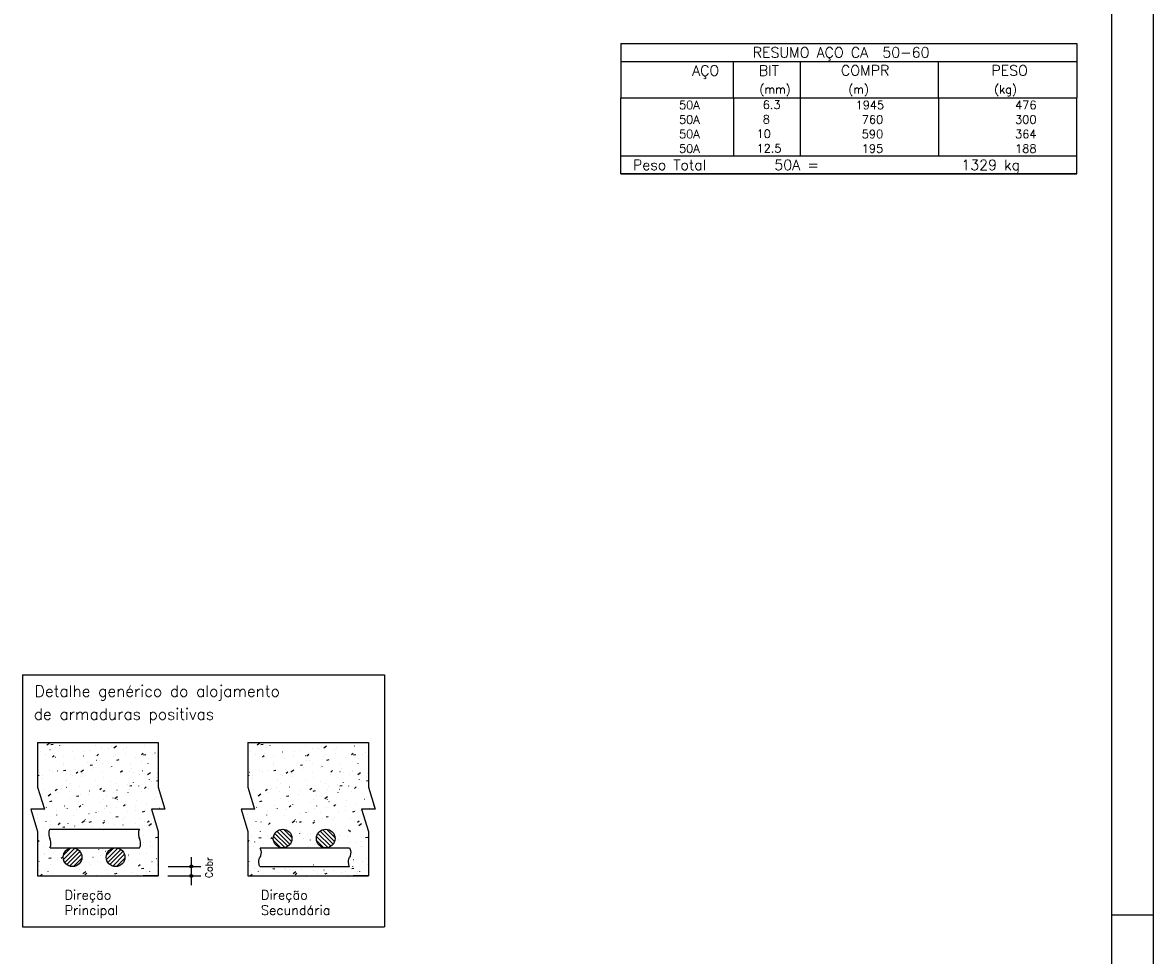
# Model space of a CAD drawing. Extents: x 0 to 119, y 0 to 84.
# Tile 12 of 14: x 92 to 119, y 29 to 51. Entities that reach past the tile are written whole.
import ezdxf

# ---------------------------------------------------------------- set-up
doc = ezdxf.new("R2010")
doc.units = 0
doc.header["$MEASUREMENT"] = 0
for name, color, linetype in [('1', 1, 'CONTINUOUS'), ('2', 2, 'CONTINUOUS'), ('8', 8, 'CONTINUOUS')]:
    doc.layers.add(name, color=color, linetype=linetype)
doc.styles.get("Standard").update_dxf_attribs({"font": 'ROMANS.SHX'})

msp = doc.modelspace()

# ---------------------------------------------------------------- linework, layer by layer
at = {"layer": '1', "linetype": 'Continuous'}
for p, q in [((118.900002, 0), (118.900002, 84.099998)), ((117.900002, 29.700001), (118.900002, 29.700001))]:
    msp.add_line(p, q, dxfattribs=at)
at = {"layer": '2', "linetype": 'Continuous'}
for p, q in [((106.054202, 50.715014), (106.054202, 49.402514)), ((106.054202, 50.715014), (117.054202, 50.715014)), ((117.054202, 50.715014), (117.054202, 49.402514)), ((106.054202, 50.277514), (117.054202, 50.277514)), ((108.774202, 49.402514), (108.774202, 50.277514)), ((110.384202, 49.402514), (110.384202, 50.277514)), ((113.719202, 49.402514), (113.719202, 50.277514)), ((106.054202, 49.402514), (117.054202, 49.402514)), ((106.054202, 49.052514), (106.054202, 49.402514)), ((108.774202, 49.402514), (108.774202, 49.052514)), ((110.384202, 49.052514), (110.384202, 49.402514)), ((113.719202, 49.402514), (113.719202, 49.052514)), ((117.054202, 49.052514), (117.054202, 49.402514)), ((106.054202, 48.702513), (106.054202, 49.052514)), ((108.774202, 49.052514), (108.774202, 48.702514)), ((110.384202, 48.702513), (110.384202, 49.052514)), ((113.719202, 49.052514), (113.719202, 48.702513)), ((117.054202, 48.702513), (117.054202, 49.052514)), ((106.054202, 48.352513), (106.054202, 48.702513)), ((108.774202, 48.702513), (108.774202, 48.352513)), ((110.384202, 48.352513), (110.384202, 48.702513)), ((113.719202, 48.702513), (113.719202, 48.352513)), ((117.054202, 48.352513), (117.054202, 48.702513)), ((106.054202, 48.002513), (106.054202, 48.352513)), ((108.774202, 48.352513), (108.774202, 48.002513)), ((110.384202, 48.002513), (110.384202, 48.352513)), ((113.719202, 48.352513), (113.719202, 48.002513)), ((117.054202, 48.002513), (117.054202, 48.352513)), ((106.054202, 48.002513), (117.054202, 48.002513)), ((106.054202, 47.565013), (106.054202, 48.002513)), ((106.054202, 48.002513), (117.054202, 48.002513)), ((117.054202, 47.565013), (117.054202, 48.002513)), ((117.054202, 47.565013), (106.054202, 47.565013)), ((106.054202, 47.565013), (117.054202, 47.565013)), ((91.624485, 35.483856), (100.356303, 35.483856)), ((91.624485, 35.483856), (91.624485, 29.40754)), ((100.356303, 35.483856), (100.356303, 29.40754)), ((91.987113, 33.850794), (94.896204, 33.850794)), ((91.987113, 33.850794), (91.987113, 32.779942)), ((92.212278, 33.796786), (92.278315, 33.84509)), ((92.977081, 33.835047), (92.977969, 33.835244)), ((93.397784, 33.849253), (93.398338, 33.849974)), ((94.325864, 33.835732), (94.325983, 33.836634)), ((94.896204, 33.850794), (94.896204, 32.779942)), ((97.054837, 33.850794), (99.963928, 33.850794)), ((97.054837, 33.850794), (97.054837, 32.779942)), ((97.280002, 33.796786), (97.346039, 33.84509)), ((98.044805, 33.835047), (98.045693, 33.835244)), ((98.465509, 33.849253), (98.466062, 33.849974)), ((99.393588, 33.835732), (99.393707, 33.836634)), ((99.963928, 33.850794), (99.963928, 32.779942)), ((91.987113, 33.741538), (91.987113, 33.741538)), ((91.987113, 33.632085), (91.987113, 33.632085)), ((91.987113, 33.615576), (91.987113, 33.615576)), ((91.987113, 33.615576), (91.987113, 33.615576)), ((91.987113, 33.615576), (91.987113, 33.615576)), ((91.987113, 33.608859), (91.987113, 33.608859)), ((91.987113, 33.608859), (91.987113, 33.608859)), ((92.062913, 33.632381), (92.063801, 33.632577)), ((92.172814, 33.57251), (92.172933, 33.573411)), ((92.284798, 33.681571), (92.285686, 33.681768)), ((92.304012, 33.803137), (92.357555, 33.813545)), ((92.385513, 33.595388), (92.386067, 33.596109)), ((92.429373, 33.733399), (92.429492, 33.7343)), ((92.525252, 33.777498), (92.525805, 33.77822)), ((92.821088, 33.630363), (92.821641, 33.631085)), ((93.121683, 33.628408), (93.121801, 33.62931)), ((93.258046, 33.667142), (93.258599, 33.667863)), ((93.378241, 33.789297), (93.37836, 33.790199)), ((93.416201, 33.53568), (93.457986, 33.570741)), ((93.538034, 33.710042), (93.538922, 33.710238)), ((93.69362, 33.702118), (93.694174, 33.702839)), ((93.759919, 33.759232), (93.760807, 33.759429)), ((93.822538, 33.729073), (93.888575, 33.777377)), ((93.854671, 33.563124), (93.855579, 33.563164)), ((94.069305, 33.674843), (94.069424, 33.675745)), ((94.094549, 33.584053), (94.095437, 33.584249)), ((94.130579, 33.738897), (94.131132, 33.739618)), ((94.490332, 33.562079), (94.532117, 33.59714)), ((94.522217, 33.59227), (94.523125, 33.592309)), ((94.541306, 33.555264), (94.594849, 33.565672)), ((94.566153, 33.773872), (94.566707, 33.774594)), ((94.759479, 33.55363), (94.759598, 33.554531)), ((94.81739, 33.605157), (94.818298, 33.605197)), ((97.054837, 33.741538), (97.054837, 33.741538)), ((97.054837, 33.632085), (97.054837, 33.632085)), ((97.054837, 33.615576), (97.054837, 33.615576)), ((97.054837, 33.615576), (97.054837, 33.615576)), ((97.054837, 33.615576), (97.054837, 33.615576)), ((97.054837, 33.608859), (97.054837, 33.608859)), ((97.054837, 33.608859), (97.054837, 33.608859)), ((97.130637, 33.632381), (97.131525, 33.632577)), ((97.240538, 33.57251), (97.240657, 33.573411)), ((97.352523, 33.681571), (97.35341, 33.681768)), ((97.371737, 33.803137), (97.42528, 33.813545)), ((97.453237, 33.595388), (97.453791, 33.596109)), ((97.497097, 33.733399), (97.497216, 33.7343)), ((97.592976, 33.777498), (97.593529, 33.77822)), ((97.888812, 33.630363), (97.889365, 33.631085)), ((98.189407, 33.628408), (98.189526, 33.62931)), ((98.32577, 33.667142), (98.326324, 33.667863)), ((98.445966, 33.789297), (98.446084, 33.790199)), ((98.483926, 33.53568), (98.52571, 33.570741)), ((98.605758, 33.710042), (98.606646, 33.710238)), ((98.761345, 33.702118), (98.761898, 33.702839)), ((98.827644, 33.759232), (98.828531, 33.759429)), ((98.890262, 33.729073), (98.956299, 33.777377)), ((98.922395, 33.563124), (98.923303, 33.563164)), ((99.13703, 33.674843), (99.137148, 33.675745)), ((99.162273, 33.584053), (99.163161, 33.584249)), ((99.198303, 33.738897), (99.198856, 33.739618)), ((99.558057, 33.562079), (99.599841, 33.59714)), ((99.589941, 33.59227), (99.590849, 33.592309)), ((99.60903, 33.555264), (99.662574, 33.565672)), ((99.633878, 33.773872), (99.634431, 33.774594)), ((99.827203, 33.55363), (99.827322, 33.554531)), ((99.885114, 33.605157), (99.886023, 33.605197)), ((91.987113, 33.481585), (91.987113, 33.481585)), ((91.987113, 33.481585), (91.987113, 33.481585)), ((91.987113, 33.366211), (91.987113, 33.366211)), ((91.987113, 33.366211), (91.987113, 33.366211)), ((92.34207, 33.509281), (92.383855, 33.544342)), ((92.421491, 33.50055), (92.422399, 33.50059)), ((92.608565, 33.306631), (92.608684, 33.307532)), ((92.609681, 33.354853), (92.610235, 33.355575)), ((92.619428, 33.506392), (92.620316, 33.506588)), ((92.865124, 33.46752), (92.865243, 33.468421)), ((93.089037, 33.529696), (93.089945, 33.529735)), ((93.180381, 33.381386), (93.181269, 33.381583)), ((93.256267, 33.305478), (93.30981, 33.315885)), ((93.38421, 33.542583), (93.385118, 33.542623)), ((93.402267, 33.430577), (93.403154, 33.430774)), ((93.482214, 33.426608), (93.482768, 33.427329)), ((93.556188, 33.353066), (93.556306, 33.353967)), ((93.77805, 33.279473), (93.778604, 33.280194)), ((93.812746, 33.513955), (93.812865, 33.514856)), ((93.898786, 33.430371), (93.95233, 33.440778)), ((94.215009, 33.316252), (94.215562, 33.316973)), ((94.354747, 33.498362), (94.3553, 33.499084)), ((94.50292, 33.392741), (94.503039, 33.393642)), ((94.650583, 33.351227), (94.651137, 33.351949)), ((94.655502, 33.459047), (94.65639, 33.459244)), ((94.877388, 33.508238), (94.878275, 33.508435)), ((97.054837, 33.481585), (97.054837, 33.481585)), ((97.054837, 33.481585), (97.054837, 33.481585)), ((97.054837, 33.366211), (97.054837, 33.366211)), ((97.054837, 33.366211), (97.054837, 33.366211)), ((97.409795, 33.509281), (97.451579, 33.544342)), ((97.489215, 33.50055), (97.490123, 33.50059)), ((97.676289, 33.306631), (97.676408, 33.307532)), ((97.677406, 33.354853), (97.677959, 33.355575)), ((97.687153, 33.506392), (97.68804, 33.506588)), ((97.932848, 33.46752), (97.932967, 33.468421)), ((98.156761, 33.529696), (98.157669, 33.529735)), ((98.248105, 33.381386), (98.248993, 33.381583)), ((98.323991, 33.305478), (98.377535, 33.315885)), ((98.451934, 33.542583), (98.452842, 33.542623)), ((98.469991, 33.430577), (98.470878, 33.430774)), ((98.549939, 33.426608), (98.550492, 33.427329)), ((98.623912, 33.353066), (98.624031, 33.353967)), ((98.845775, 33.279473), (98.846328, 33.280194)), ((98.880471, 33.513955), (98.880589, 33.514856)), ((98.966511, 33.430371), (99.020054, 33.440778)), ((99.282733, 33.316252), (99.283286, 33.316973)), ((99.422471, 33.498362), (99.423025, 33.499084)), ((99.570645, 33.392741), (99.570763, 33.393642)), ((99.718308, 33.351227), (99.718861, 33.351949)), ((99.723226, 33.459047), (99.724114, 33.459244)), ((99.945112, 33.508238), (99.945999, 33.508435)), ((91.987113, 33.211436), (91.987113, 33.211436)), ((91.987113, 33.116845), (91.987113, 33.116845)), ((91.987113, 33.116845), (91.987113, 33.116845)), ((91.987113, 33.076182), (91.987113, 33.076182)), ((91.987113, 33.058779), (92.024771, 33.066099)), ((91.987113, 33.055907), (91.987113, 33.055907)), ((91.987113, 33.055907), (91.987113, 33.055907)), ((92.032985, 33.135964), (92.033538, 33.136685)), ((92.110954, 33.061314), (92.111863, 33.061353)), ((92.261775, 33.177736), (92.262663, 33.177933)), ((92.352006, 33.145742), (92.352125, 33.146643)), ((92.469943, 33.172743), (92.470496, 33.173464)), ((92.613747, 33.180584), (92.667291, 33.190992)), ((92.7785, 33.090459), (92.779408, 33.090499)), ((92.822728, 33.052731), (92.823616, 33.052928)), ((92.905518, 33.207718), (92.906071, 33.20844)), ((92.91479, 33.114946), (92.956575, 33.150007)), ((93.03009, 33.149424), (93.096127, 33.197728)), ((93.04307, 33.031288), (93.043189, 33.03219)), ((93.044614, 33.101922), (93.045501, 33.102119)), ((93.073674, 33.103347), (93.074582, 33.103387)), ((93.299629, 33.192177), (93.299748, 33.193078)), ((93.342476, 33.244497), (93.343029, 33.245218)), ((93.544134, 33.123888), (93.545043, 33.123927)), ((93.566644, 33.003963), (93.567198, 33.004684)), ((93.736896, 33.255397), (93.737784, 33.255594)), ((93.988922, 33.141345), (94.030706, 33.176406)), ((93.989803, 33.070963), (93.989922, 33.071865)), ((94.21168, 33.153033), (94.212589, 33.153073)), ((94.246362, 33.231852), (94.24648, 33.232754)), ((94.297849, 33.130392), (94.298737, 33.130589)), ((94.439177, 33.075717), (94.43973, 33.076439)), ((94.506854, 33.165921), (94.507762, 33.165961)), ((94.519735, 33.179583), (94.520622, 33.17978)), ((94.64035, 33.081711), (94.706387, 33.130015)), ((94.854364, 33.004403), (94.855252, 33.0046)), ((94.869273, 33.103553), (94.869826, 33.104274)), ((97.054837, 33.211436), (97.054837, 33.211436)), ((97.054837, 33.116845), (97.054837, 33.116845)), ((97.054837, 33.116845), (97.054837, 33.116845)), ((97.054837, 33.076182), (97.054837, 33.076182)), ((97.054837, 33.058779), (97.092495, 33.066099)), ((97.054837, 33.055907), (97.054837, 33.055907)), ((97.054837, 33.055907), (97.054837, 33.055907)), ((97.100709, 33.135964), (97.101263, 33.136685)), ((97.178679, 33.061314), (97.179587, 33.061353)), ((97.3295, 33.177736), (97.330387, 33.177933)), ((97.419731, 33.145742), (97.419849, 33.146643)), ((97.537667, 33.172743), (97.538221, 33.173464)), ((97.681472, 33.180584), (97.735015, 33.190992)), ((97.846225, 33.090459), (97.847133, 33.090499)), ((97.890453, 33.052731), (97.89134, 33.052928)), ((97.973242, 33.207718), (97.973795, 33.20844)), ((97.982515, 33.114946), (98.024299, 33.150007)), ((98.097814, 33.149424), (98.163851, 33.197728)), ((98.110795, 33.031288), (98.110913, 33.03219)), ((98.112338, 33.101922), (98.113226, 33.102119)), ((98.141398, 33.103347), (98.142306, 33.103387)), ((98.367353, 33.192177), (98.367472, 33.193078)), ((98.4102, 33.244497), (98.410754, 33.245218)), ((98.611859, 33.123888), (98.612767, 33.123927)), ((98.634369, 33.003963), (98.634922, 33.004684)), ((98.804621, 33.255397), (98.805508, 33.255594)), ((99.056646, 33.141345), (99.09843, 33.176406)), ((99.057527, 33.070963), (99.057646, 33.071865)), ((99.279405, 33.153033), (99.280313, 33.153073)), ((99.314086, 33.231852), (99.314205, 33.232754)), ((99.365574, 33.130392), (99.366461, 33.130589)), ((99.506901, 33.075717), (99.507455, 33.076439)), ((99.574578, 33.165921), (99.575486, 33.165961)), ((99.587459, 33.179583), (99.588347, 33.17978)), ((99.708074, 33.081711), (99.774111, 33.130015)), ((99.922089, 33.004403), (99.922976, 33.0046)), ((99.936997, 33.103553), (99.93755, 33.104274)), ((91.987113, 32.86748), (91.987113, 32.86748)), ((91.987113, 32.86748), (91.987113, 32.86748)), ((91.987113, 32.86748), (91.987113, 32.86748)), ((91.987113, 32.779945), (92.149689, 32.244518)), ((92.095448, 32.984853), (92.095566, 32.985755)), ((92.554373, 32.750098), (92.554926, 32.750819)), ((92.686961, 32.773267), (92.687848, 32.773463)), ((92.694111, 32.932208), (92.694665, 32.93293)), ((92.786512, 32.870399), (92.78663, 32.871301)), ((92.989948, 32.785074), (92.990501, 32.785795)), ((93.379243, 32.926742), (93.380131, 32.926939)), ((93.426906, 32.821852), (93.427459, 32.822574)), ((93.476685, 32.749186), (93.476804, 32.750087)), ((93.487511, 32.720612), (93.529295, 32.755673)), ((93.733244, 32.910075), (93.733363, 32.910976)), ((93.86248, 32.856828), (93.863034, 32.857549)), ((93.940196, 32.801737), (93.941084, 32.801934)), ((94.162082, 32.850928), (94.162969, 32.851124)), ((94.208522, 32.807818), (94.262065, 32.818225)), ((94.299439, 32.893607), (94.299992, 32.894328)), ((94.425554, 32.805085), (94.425673, 32.805986)), ((94.561642, 32.747011), (94.603426, 32.782072)), ((94.666778, 32.747226), (94.667686, 32.747265)), ((94.682113, 32.965973), (94.682231, 32.966875)), ((94.729534, 32.921442), (94.730088, 32.922163)), ((94.851041, 32.932711), (94.896204, 32.941489)), ((94.896204, 32.779945), (95.05878, 32.244518)), ((97.054837, 32.86748), (97.054837, 32.86748)), ((97.054837, 32.86748), (97.054837, 32.86748)), ((97.054837, 32.86748), (97.054837, 32.86748)), ((97.054837, 32.779945), (97.217413, 32.244518)), ((97.163172, 32.984853), (97.163291, 32.985755)), ((97.622097, 32.750098), (97.622651, 32.750819)), ((97.754685, 32.773267), (97.755573, 32.773463)), ((97.761836, 32.932208), (97.762389, 32.93293)), ((97.854236, 32.870399), (97.854355, 32.871301)), ((98.057672, 32.785074), (98.058225, 32.785795)), ((98.446968, 32.926742), (98.447855, 32.926939)), ((98.49463, 32.821852), (98.495184, 32.822574)), ((98.54441, 32.749186), (98.544528, 32.750087)), ((98.555235, 32.720612), (98.597019, 32.755673)), ((98.800968, 32.910075), (98.801087, 32.910976)), ((98.930205, 32.856828), (98.930758, 32.857549)), ((99.007921, 32.801737), (99.008808, 32.801934)), ((99.229806, 32.850928), (99.230694, 32.851124)), ((99.276246, 32.807818), (99.329789, 32.818225)), ((99.367163, 32.893607), (99.367716, 32.894328)), ((99.493278, 32.805085), (99.493397, 32.805986)), ((99.629366, 32.747011), (99.67115, 32.782072)), ((99.734503, 32.747226), (99.735411, 32.747265)), ((99.749837, 32.965973), (99.749956, 32.966875)), ((99.797259, 32.921442), (99.797812, 32.922163)), ((99.918766, 32.932711), (99.963928, 32.941489)), ((99.963928, 32.779945), (100.126504, 32.244518)), ((92.031977, 32.632188), (92.031977, 32.632188)), ((92.031977, 32.632188), (92.031977, 32.632188)), ((92.031977, 32.632188), (92.031977, 32.632188)), ((92.033152, 32.628321), (92.033152, 32.628321)), ((92.033152, 32.628321), (92.033152, 32.628321)), ((92.033152, 32.628321), (92.033152, 32.628321)), ((92.03855, 32.610541), (92.03855, 32.610541)), ((92.043864, 32.593039), (92.043864, 32.593039)), ((92.043864, 32.593039), (92.043864, 32.593039)), ((92.043864, 32.593039), (92.043864, 32.593039)), ((92.084861, 32.458021), (92.084861, 32.458021)), ((92.117415, 32.713319), (92.117968, 32.71404)), ((92.237641, 32.569775), (92.303679, 32.618079)), ((92.273394, 32.548622), (92.273513, 32.549523)), ((92.41338, 32.694213), (92.455164, 32.729274)), ((92.465075, 32.724076), (92.465963, 32.724273)), ((92.467964, 32.651223), (92.468872, 32.651263)), ((92.529953, 32.709511), (92.530071, 32.710412)), ((92.763137, 32.664111), (92.764045, 32.66415)), ((92.778541, 32.509564), (92.779095, 32.510285)), ((92.923482, 32.558031), (92.977026, 32.568439)), ((93.021591, 32.598087), (93.022478, 32.598284)), ((93.220127, 32.588297), (93.220245, 32.589198)), ((93.233598, 32.684652), (93.234506, 32.684691)), ((93.566002, 32.682924), (93.619545, 32.693332)), ((93.582543, 32.473082), (93.583431, 32.473278)), ((93.651074, 32.581318), (93.651628, 32.582039)), ((93.804429, 32.522272), (93.805316, 32.522469)), ((93.847901, 32.502062), (93.913939, 32.550366)), ((93.901144, 32.713797), (93.902052, 32.713837)), ((93.912436, 32.483307), (93.912555, 32.484208)), ((94.168995, 32.644196), (94.169114, 32.645097)), ((94.196317, 32.726685), (94.197226, 32.726724)), ((94.377006, 32.462018), (94.377559, 32.46274)), ((94.496712, 32.675748), (94.497599, 32.675945)), ((94.807102, 32.489854), (94.807655, 32.490575)), ((94.860059, 32.529742), (94.860178, 32.530643)), ((97.099702, 32.632188), (97.099702, 32.632188)), ((97.099702, 32.632188), (97.099702, 32.632188)), ((97.099702, 32.632188), (97.099702, 32.632188)), ((97.100876, 32.628321), (97.100876, 32.628321)), ((97.100876, 32.628321), (97.100876, 32.628321)), ((97.100876, 32.628321), (97.100876, 32.628321)), ((97.106275, 32.610541), (97.106275, 32.610541)), ((97.111589, 32.593039), (97.111589, 32.593039)), ((97.111589, 32.593039), (97.111589, 32.593039)), ((97.111589, 32.593039), (97.111589, 32.593039)), ((97.152585, 32.458021), (97.152585, 32.458021)), ((97.185139, 32.713319), (97.185693, 32.71404)), ((97.305366, 32.569775), (97.371403, 32.618079)), ((97.341118, 32.548622), (97.341237, 32.549523)), ((97.481104, 32.694213), (97.522888, 32.729274)), ((97.5328, 32.724076), (97.533687, 32.724273)), ((97.535688, 32.651223), (97.536596, 32.651263)), ((97.597677, 32.709511), (97.597796, 32.710412)), ((97.830862, 32.664111), (97.83177, 32.66415)), ((97.846266, 32.509564), (97.846819, 32.510285)), ((97.991207, 32.558031), (98.04475, 32.568439)), ((98.089315, 32.598087), (98.090202, 32.598284)), ((98.287851, 32.588297), (98.28797, 32.589198)), ((98.301322, 32.684652), (98.302231, 32.684691)), ((98.633726, 32.682924), (98.68727, 32.693332)), ((98.650268, 32.473082), (98.651155, 32.473278)), ((98.718798, 32.581318), (98.719352, 32.582039)), ((98.872153, 32.522272), (98.873041, 32.522469)), ((98.915626, 32.502062), (98.981663, 32.550366)), ((98.968868, 32.713797), (98.969777, 32.713837)), ((98.980161, 32.483307), (98.980279, 32.484208)), ((99.23672, 32.644196), (99.236838, 32.645097)), ((99.264042, 32.726685), (99.26495, 32.726724)), ((99.44473, 32.462018), (99.445284, 32.46274)), ((99.564436, 32.675748), (99.565323, 32.675945)), ((99.874826, 32.489854), (99.87538, 32.490575)), ((99.927783, 32.529742), (99.927902, 32.530643)), ((92.149689, 32.244518), (91.824537, 32.244518)), ((91.824537, 32.244518), (91.987113, 31.709092)), ((91.835282, 32.209131), (91.835282, 32.209131)), ((91.838641, 32.198069), (91.838641, 32.198069)), ((91.838641, 32.198069), (91.838641, 32.198069)), ((91.838641, 32.198069), (91.838641, 32.198069)), ((92.094412, 32.426567), (92.094412, 32.426567)), ((92.102925, 32.398531), (92.102925, 32.398531)), ((92.104093, 32.394683), (92.104093, 32.394683)), ((92.104093, 32.394683), (92.104093, 32.394683)), ((92.104093, 32.394683), (92.104093, 32.394683)), ((92.107422, 32.395421), (92.10831, 32.395617)), ((92.157428, 32.211987), (92.158336, 32.212027)), ((92.201845, 32.290674), (92.202398, 32.291395)), ((92.280963, 32.433138), (92.334506, 32.443546)), ((92.329308, 32.444611), (92.330195, 32.444808)), ((92.452601, 32.224875), (92.453509, 32.224914)), ((92.638803, 32.327453), (92.639356, 32.328174)), ((92.663938, 32.269432), (92.664825, 32.269628)), ((92.707009, 32.266519), (92.707128, 32.267421)), ((92.923062, 32.245415), (92.92397, 32.245455)), ((92.963568, 32.427408), (92.963687, 32.42831)), ((92.9861, 32.299878), (93.027884, 32.334939)), ((93.074378, 32.362429), (93.074931, 32.36315)), ((93.446776, 32.193617), (93.447664, 32.193814)), ((93.511336, 32.399207), (93.511889, 32.399929)), ((93.590608, 32.274561), (93.591516, 32.274601)), ((93.655878, 32.322418), (93.655996, 32.32332)), ((93.885781, 32.287449), (93.886689, 32.287488)), ((93.94691, 32.434183), (93.947464, 32.434904)), ((94.060231, 32.326277), (94.102015, 32.361338)), ((94.139059, 32.347093), (94.139946, 32.347289)), ((94.1656, 32.186509), (94.166153, 32.18723)), ((94.346942, 32.207964), (94.34706, 32.208866)), ((94.356242, 32.307989), (94.35715, 32.308029)), ((94.518257, 32.185264), (94.5718, 32.195672)), ((94.595696, 32.214344), (94.596249, 32.215065)), ((94.6035, 32.368853), (94.603619, 32.369754)), ((94.700012, 32.222087), (94.700899, 32.222284)), ((95.05878, 32.244518), (94.733628, 32.244518)), ((94.733628, 32.244518), (94.896204, 31.709092)), ((94.801192, 32.244518), (94.801192, 32.244518)), ((94.822509, 32.244518), (94.822509, 32.244518)), ((94.822509, 32.244518), (94.822509, 32.244518)), ((94.823092, 32.244518), (94.823092, 32.244518)), ((94.921897, 32.271278), (94.922785, 32.271475)), ((95.005465, 32.244518), (95.005465, 32.244518)), ((95.023788, 32.337135), (95.024696, 32.337175)), ((95.027586, 32.244518), (95.027586, 32.244518)), ((97.217413, 32.244518), (96.892261, 32.244518)), ((96.892261, 32.244518), (97.054837, 31.709092)), ((96.903006, 32.209131), (96.903006, 32.209131)), ((96.906365, 32.198069), (96.906365, 32.198069)), ((96.906365, 32.198069), (96.906365, 32.198069)), ((96.906365, 32.198069), (96.906365, 32.198069)), ((97.162136, 32.426567), (97.162136, 32.426567)), ((97.170649, 32.398531), (97.170649, 32.398531)), ((97.171817, 32.394683), (97.171817, 32.394683)), ((97.171817, 32.394683), (97.171817, 32.394683)), ((97.171817, 32.394683), (97.171817, 32.394683)), ((97.175147, 32.395421), (97.176034, 32.395617)), ((97.225152, 32.211987), (97.22606, 32.212027)), ((97.269569, 32.290674), (97.270123, 32.291395)), ((97.348687, 32.433138), (97.40223, 32.443546)), ((97.397032, 32.444611), (97.39792, 32.444808)), ((97.520325, 32.224875), (97.521233, 32.224914)), ((97.706527, 32.327453), (97.707081, 32.328174)), ((97.731662, 32.269432), (97.73255, 32.269628)), ((97.774734, 32.266519), (97.774852, 32.267421)), ((97.990786, 32.245415), (97.991694, 32.245455)), ((98.031292, 32.427408), (98.031411, 32.42831)), ((98.053824, 32.299878), (98.095608, 32.334939)), ((98.142102, 32.362429), (98.142655, 32.36315)), ((98.5145, 32.193617), (98.515388, 32.193814)), ((98.57906, 32.399207), (98.579613, 32.399929)), ((98.658332, 32.274561), (98.65924, 32.274601)), ((98.723602, 32.322418), (98.723721, 32.32332)), ((98.953505, 32.287449), (98.954414, 32.287488)), ((99.014635, 32.434183), (99.015188, 32.434904)), ((99.127955, 32.326277), (99.169739, 32.361338)), ((99.206783, 32.347093), (99.207671, 32.347289)), ((99.233324, 32.186509), (99.233878, 32.18723)), ((99.414666, 32.207964), (99.414785, 32.208866)), ((99.423966, 32.307989), (99.424874, 32.308029)), ((99.585981, 32.185264), (99.639524, 32.195672)), ((99.66342, 32.214344), (99.663973, 32.215065)), ((99.671225, 32.368853), (99.671343, 32.369754)), ((99.767736, 32.222087), (99.768623, 32.222284)), ((100.126504, 32.244518), (99.801352, 32.244518)), ((99.801352, 32.244518), (99.963928, 31.709092)), ((99.868916, 32.244518), (99.868916, 32.244518)), ((99.890233, 32.244518), (99.890233, 32.244518)), ((99.890233, 32.244518), (99.890233, 32.244518)), ((99.890816, 32.244518), (99.890816, 32.244518)), ((99.989621, 32.271278), (99.990509, 32.271475)), ((100.073189, 32.244518), (100.073189, 32.244518)), ((100.091512, 32.337135), (100.09242, 32.337175)), ((100.09531, 32.244518), (100.09531, 32.244518)), ((91.87039, 32.093506), (91.87039, 32.093506)), ((91.921469, 31.925282), (91.921469, 31.925282)), ((91.921469, 31.925282), (91.921469, 31.925282)), ((91.921469, 31.925282), (91.921469, 31.925282)), ((91.971655, 32.115956), (91.972543, 32.116153)), ((91.990439, 32.015164), (91.990992, 32.015885)), ((92.193892, 31.944742), (92.19401, 31.945643)), ((92.306285, 31.940776), (92.307172, 31.940973)), ((92.45045, 32.105631), (92.450569, 32.106532)), ((92.484689, 31.879144), (92.526473, 31.914205)), ((92.862971, 32.086919), (92.863525, 32.08764)), ((93.055453, 31.922413), (93.121491, 31.970717)), ((93.14276, 32.000641), (93.142879, 32.001542)), ((93.158807, 31.939784), (93.159361, 31.940505)), ((93.224891, 32.144426), (93.225778, 32.144623)), ((93.233217, 31.935478), (93.286761, 31.945886)), ((93.399319, 32.161529), (93.399438, 32.162431)), ((93.55882, 31.905543), (93.600604, 31.940604)), ((93.595766, 31.976562), (93.596319, 31.977284)), ((93.735504, 32.158673), (93.736057, 32.159394)), ((93.781406, 32.018437), (93.782293, 32.018634)), ((93.875737, 32.060371), (93.92928, 32.070779)), ((94.025861, 32.004398), (94.026415, 32.005119)), ((94.090383, 32.047076), (94.090501, 32.047977)), ((94.455957, 32.032233), (94.456511, 32.032955)), ((94.564244, 31.942623), (94.565132, 31.94282)), ((94.632951, 31.931942), (94.674735, 31.967003)), ((94.780557, 31.925862), (94.780675, 31.926763)), ((96.938114, 32.093506), (96.938114, 32.093506)), ((96.989194, 31.925282), (96.989194, 31.925282)), ((96.989194, 31.925282), (96.989194, 31.925282)), ((96.989194, 31.925282), (96.989194, 31.925282)), ((97.039379, 32.115956), (97.040267, 32.116153)), ((97.058163, 32.015164), (97.058716, 32.015885)), ((97.261616, 31.944742), (97.261735, 31.945643)), ((97.374009, 31.940776), (97.374897, 31.940973)), ((97.518175, 32.105631), (97.518293, 32.106532)), ((97.552413, 31.879144), (97.594197, 31.914205)), ((97.930696, 32.086919), (97.931249, 32.08764)), ((98.123178, 31.922413), (98.189215, 31.970717)), ((98.210485, 32.000641), (98.210603, 32.001542)), ((98.226532, 31.939784), (98.227085, 31.940505)), ((98.292615, 32.144426), (98.293502, 32.144623)), ((98.300942, 31.935478), (98.354485, 31.945886)), ((98.467043, 32.161529), (98.467162, 32.162431)), ((98.626544, 31.905543), (98.668328, 31.940604)), ((98.66349, 31.976562), (98.664043, 31.977284)), ((98.803228, 32.158673), (98.803782, 32.159394)), ((98.84913, 32.018437), (98.850018, 32.018634)), ((98.943461, 32.060371), (98.997005, 32.070779)), ((99.093586, 32.004398), (99.094139, 32.005119)), ((99.158107, 32.047076), (99.158226, 32.047977)), ((99.523681, 32.032233), (99.524235, 32.032955)), ((99.631968, 31.942623), (99.632856, 31.94282)), ((99.700675, 31.931942), (99.742459, 31.967003)), ((99.848281, 31.925862), (99.8484, 31.926763)), ((91.941331, 31.859868), (91.941331, 31.859868)), ((91.941331, 31.859868), (91.941331, 31.859868)), ((91.945523, 31.846063), (91.945523, 31.846063)), ((91.945523, 31.846063), (91.945523, 31.846063)), ((91.966202, 31.77796), (91.966202, 31.77796)), ((91.987113, 31.709092), (91.987113, 30.638242)), ((91.987113, 31.69326), (92.001722, 31.6961)), ((92.142065, 31.785638), (92.142973, 31.785678)), ((92.280798, 31.763452), (94.238442, 31.763452)), ((92.286275, 31.868029), (92.286828, 31.86875)), ((92.590698, 31.810585), (92.644241, 31.820993)), ((92.612525, 31.806179), (92.613434, 31.806219)), ((92.723233, 31.904808), (92.723786, 31.905529)), ((92.867238, 31.815771), (92.868125, 31.815968)), ((92.886202, 31.839752), (92.88632, 31.840653)), ((93.089123, 31.864962), (93.090011, 31.865159)), ((93.280071, 31.835325), (93.28098, 31.835365)), ((93.575245, 31.848212), (93.576153, 31.848252)), ((93.577265, 31.725298), (93.577384, 31.726199)), ((93.833824, 31.886187), (93.833943, 31.887088)), ((94.045706, 31.868753), (94.046614, 31.868793)), ((94.238442, 31.763452), (94.443075, 31.763452)), ((94.342359, 31.893432), (94.343246, 31.893629)), ((94.523998, 31.764973), (94.524117, 31.765874)), ((94.665713, 31.8547), (94.731751, 31.903004)), ((94.713251, 31.897899), (94.71416, 31.897939)), ((94.896204, 31.709092), (94.896204, 30.638242)), ((97.009056, 31.859868), (97.009056, 31.859868)), ((97.009056, 31.859868), (97.009056, 31.859868)), ((97.013247, 31.846063), (97.013247, 31.846063)), ((97.013247, 31.846063), (97.013247, 31.846063)), ((97.033926, 31.77796), (97.033926, 31.77796)), ((97.054837, 31.709092), (97.054837, 30.638242)), ((97.054837, 31.69326), (97.069446, 31.6961)), ((97.362315, 31.703331), (97.362196, 31.704233)), ((97.709703, 31.661574), (98.020204, 31.351072)), ((97.759559, 31.71457), (98.073199, 31.400929)), ((97.826208, 31.750772), (98.109402, 31.467578)), ((97.919374, 31.760458), (98.119088, 31.560743)), ((98.022804, 31.655307), (98.021896, 31.655347)), ((98.309047, 31.663656), (98.308929, 31.664558)), ((98.338012, 31.717424), (98.337124, 31.71762)), ((98.559897, 31.668233), (98.55901, 31.66843)), ((98.748332, 31.661574), (99.058833, 31.351072)), ((98.798188, 31.71457), (99.111828, 31.400929)), ((98.864837, 31.750772), (99.148031, 31.467578)), ((98.958003, 31.760458), (99.157717, 31.560744)), ((99.001357, 31.768646), (99.001238, 31.769548)), ((99.488156, 31.746373), (99.529941, 31.711312)), ((99.733438, 31.8547), (99.799475, 31.903004)), ((99.780976, 31.897899), (99.781884, 31.897939)), ((99.963928, 31.709092), (99.963928, 30.638242)), ((91.987113, 31.620652), (91.987113, 31.620652)), ((91.987113, 31.620652), (91.987113, 31.620652)), ((91.987113, 31.620652), (91.987113, 31.620652)), ((91.987113, 31.461628), (92.025062, 31.493472)), ((91.987113, 31.478154), (91.987113, 31.478154)), ((91.987113, 31.478154), (91.987113, 31.478154)), ((91.987113, 31.478154), (91.987113, 31.478154)), ((91.987113, 31.371287), (91.987113, 31.371287)), ((91.987113, 31.371287), (91.987113, 31.371287)), ((91.987113, 31.371287), (91.987113, 31.371287)), ((92.074868, 31.592519), (92.075422, 31.59324)), ((92.301989, 31.366943), (92.302897, 31.366983)), ((94.533525, 31.600645), (94.534078, 31.601366)), ((94.541221, 31.438788), (94.542109, 31.438985)), ((94.697888, 31.47155), (94.698797, 31.47159)), ((94.827992, 31.562711), (94.881535, 31.573119)), ((97.054837, 31.620652), (97.054837, 31.620652)), ((97.054837, 31.620652), (97.054837, 31.620652)), ((97.054837, 31.620652), (97.054837, 31.620652)), ((97.054837, 31.461628), (97.092786, 31.493472)), ((97.054837, 31.478154), (97.054837, 31.478154)), ((97.054837, 31.478154), (97.054837, 31.478154)), ((97.054837, 31.478154), (97.054837, 31.478154)), ((97.054837, 31.371287), (97.054837, 31.371287)), ((97.054837, 31.371287), (97.054837, 31.371287)), ((97.054837, 31.371287), (97.054837, 31.371287)), ((97.142593, 31.592519), (97.143146, 31.59324)), ((97.220544, 31.466429), (97.219656, 31.466626)), ((97.227576, 31.454491), (97.227023, 31.455213)), ((97.325638, 31.561948), (97.379181, 31.55154)), ((97.442429, 31.417239), (97.441542, 31.417435)), ((97.523412, 31.601626), (97.522859, 31.602348)), ((97.618873, 31.542443), (97.618755, 31.543344)), ((97.623722, 31.561011), (97.665507, 31.52595)), ((97.677783, 31.487789), (97.846419, 31.319153)), ((97.678066, 31.590358), (97.948988, 31.319436)), ((97.777059, 31.592418), (97.776171, 31.592615)), ((98.100109, 31.382737), (98.099556, 31.383458)), ((98.390466, 31.537012), (98.389913, 31.537733)), ((98.493265, 31.634766), (98.492357, 31.634806)), ((98.565606, 31.502768), (98.565487, 31.503669)), ((98.695665, 31.388768), (98.694777, 31.388965)), ((98.716412, 31.487789), (98.885049, 31.319153)), ((98.716696, 31.590358), (98.987617, 31.319436)), ((98.820562, 31.509177), (98.820009, 31.509898)), ((99.160811, 31.605621), (99.159903, 31.60566)), ((99.250658, 31.481341), (99.250104, 31.482062)), ((99.25218, 31.514757), (99.251292, 31.514954)), ((99.257916, 31.607758), (99.257797, 31.608659)), ((99.455985, 31.592733), (99.455076, 31.592773)), ((99.514475, 31.446869), (99.514356, 31.44777)), ((99.680754, 31.453506), (99.6802, 31.454227)), ((99.765613, 31.47155), (99.766521, 31.47159)), ((99.895716, 31.562711), (99.949259, 31.573119)), ((91.987113, 31.353195), (91.987113, 31.353195)), ((91.987113, 31.353195), (91.987113, 31.353195)), ((91.987113, 31.140959), (91.987113, 31.140959)), ((91.987113, 31.121921), (91.987113, 31.121921)), ((91.987113, 31.121921), (91.987113, 31.121921)), ((91.987113, 31.121921), (91.987113, 31.121921)), ((92.116525, 31.357085), (92.116644, 31.357987)), ((92.151932, 31.158461), (92.152819, 31.158657)), ((92.159298, 31.169874), (92.159852, 31.170595)), ((92.289069, 31.312543), (94.238442, 31.312543)), ((92.373817, 31.207651), (92.374705, 31.207848)), ((92.555998, 31.064076), (92.597782, 31.099137)), ((92.610059, 31.137297), (92.778695, 31.305934)), ((92.610342, 31.034729), (92.881264, 31.30565)), ((92.641978, 30.963513), (92.952479, 31.274015)), ((92.691834, 30.910517), (93.005475, 31.224158)), ((92.758484, 30.874315), (93.041677, 31.157509)), ((93.031831, 31.241629), (93.032385, 31.24235)), ((93.461927, 31.269464), (93.46248, 31.270185)), ((93.497763, 31.121418), (93.497882, 31.122319)), ((93.627053, 31.236122), (93.62794, 31.236318)), ((93.648688, 31.137297), (93.817324, 31.305934)), ((93.648971, 31.034729), (93.919893, 31.305651)), ((93.680607, 30.963513), (93.991109, 31.274014)), ((93.730464, 30.910517), (94.044104, 31.224158)), ((93.752284, 31.115189), (93.752838, 31.11591)), ((93.754322, 31.282307), (93.75444, 31.283208)), ((93.797113, 30.874315), (94.080307, 31.157509)), ((94.18238, 31.143025), (94.182933, 31.143746)), ((94.183568, 31.110133), (94.184456, 31.110329)), ((94.238442, 31.312543), (94.443075, 31.312543)), ((94.446632, 31.177317), (94.44675, 31.178218)), ((94.612476, 31.17086), (94.613029, 31.171581)), ((94.70319, 31.338205), (94.703309, 31.339107)), ((94.752214, 31.352971), (94.752768, 31.353692)), ((97.054837, 31.353195), (97.054837, 31.353195)), ((97.054837, 31.353195), (97.054837, 31.353195)), ((97.054837, 31.140959), (97.054837, 31.140959)), ((97.054837, 31.121921), (97.054837, 31.121921)), ((97.054837, 31.121921), (97.054837, 31.121921)), ((97.054837, 31.121921), (97.054837, 31.121921)), ((97.18425, 31.357085), (97.184368, 31.357987)), ((97.356794, 31.312543), (99.306166, 31.312543)), ((97.370622, 31.258104), (97.369713, 31.258144)), ((98.530205, 31.354901), (98.529651, 31.355623)), ((98.822165, 31.341879), (98.822046, 31.34278)), ((99.306166, 31.312543), (99.510799, 31.312543)), ((99.609833, 31.186102), (99.608945, 31.186299)), ((99.770915, 31.338205), (99.771033, 31.339107)), ((99.819939, 31.352971), (99.820492, 31.353692)), ((91.987113, 31.0105), (91.987113, 31.0105)), ((91.987113, 30.945477), (91.987113, 30.945477)), ((91.987113, 30.945477), (91.987113, 30.945477)), ((91.987113, 30.927517), (91.987113, 30.927517)), ((91.987113, 30.927517), (91.987113, 30.927517)), ((91.987113, 30.872556), (91.987113, 30.872556)), ((91.991453, 30.927707), (91.992361, 30.927746)), ((92.016164, 30.878996), (92.017052, 30.879193)), ((92.01956, 30.987764), (92.020113, 30.988485)), ((92.257913, 31.063139), (92.311457, 31.073546)), ((92.294472, 30.920854), (92.29459, 30.921755)), ((92.455135, 31.022739), (92.455688, 31.023461)), ((92.55103, 31.081743), (92.551149, 31.082644)), ((92.708447, 31.032472), (92.709335, 31.032668)), ((92.851649, 30.864629), (93.051364, 31.064344)), ((92.954172, 30.96974), (92.95508, 30.96978)), ((93.241204, 30.960529), (93.241323, 30.96143)), ((93.2694, 30.907466), (93.270288, 30.907663)), ((93.322189, 31.087354), (93.322742, 31.088075)), ((93.424633, 30.990281), (93.425541, 30.99032)), ((93.491285, 30.956657), (93.492173, 30.956854)), ((93.890279, 30.864629), (94.089993, 31.064343)), ((93.933514, 30.855539), (93.933633, 30.85644)), ((94.092179, 31.019426), (94.093087, 31.019466)), ((94.190073, 31.016428), (94.190191, 31.017329)), ((94.387352, 31.032314), (94.38826, 31.032354)), ((94.420432, 30.878714), (94.462216, 30.913775)), ((94.495207, 30.815265), (94.548751, 30.825673)), ((94.744521, 30.985127), (94.745409, 30.985324)), ((94.857813, 31.052855), (94.858721, 31.052894)), ((94.881137, 30.901974), (94.881255, 30.902875)), ((95.135855, 30.864629), (95.920466, 30.864629)), ((95.693193, 31.091901), (95.693193, 30.41097)), ((97.054837, 31.0105), (97.054837, 31.0105)), ((97.054837, 30.945477), (97.054837, 30.945477)), ((97.054837, 30.945477), (97.054837, 30.945477)), ((97.054837, 30.927517), (97.054837, 30.927517)), ((97.054837, 30.927517), (97.054837, 30.927517)), ((97.054837, 30.872556), (97.054837, 30.872556)), ((97.059177, 30.927707), (97.060085, 30.927746)), ((97.083889, 30.878996), (97.084776, 30.879193)), ((97.087284, 30.987764), (97.087838, 30.988485)), ((97.210697, 30.839409), (97.209789, 30.839448)), ((97.348522, 30.861634), (99.306166, 30.861634)), ((98.645108, 30.898887), (98.64499, 30.899789)), ((99.306166, 30.861634), (99.510799, 30.861634)), ((99.562932, 30.815265), (99.616475, 30.825673)), ((99.591841, 30.859212), (99.591722, 30.860114)), ((99.601802, 31.02372), (99.601249, 31.024442)), ((99.812245, 30.985127), (99.813133, 30.985324)), ((99.925537, 31.052855), (99.926445, 31.052894)), ((99.948861, 30.901974), (99.94898, 30.902875)), ((91.987113, 30.638242), (94.896204, 30.638242)), ((92.021888, 30.638242), (92.021888, 30.638242)), ((92.021888, 30.638242), (92.021888, 30.638242)), ((92.037913, 30.759965), (92.038032, 30.760867)), ((92.04851, 30.638242), (92.04851, 30.638242)), ((92.054587, 30.643342), (92.096371, 30.678403)), ((92.055009, 30.638242), (92.055009, 30.638242)), ((92.055009, 30.638242), (92.055009, 30.638242)), ((92.1601, 30.638242), (92.1601, 30.638242)), ((92.1601, 30.638242), (92.1601, 30.638242)), ((92.1601, 30.638242), (92.1601, 30.638242)), ((92.243728, 30.747229), (92.244282, 30.747951)), ((92.257265, 30.638242), (92.257265, 30.638242)), ((92.257265, 30.638242), (92.257265, 30.638242)), ((92.350794, 30.703816), (92.351682, 30.704013)), ((92.492642, 30.638242), (92.492642, 30.638242)), ((92.492642, 30.638242), (92.492642, 30.638242)), ((92.568837, 30.638242), (92.568837, 30.638242)), ((92.568837, 30.638242), (92.568837, 30.638242)), ((92.72802, 30.638242), (92.72802, 30.638242)), ((92.728087, 30.638752), (92.728205, 30.639653)), ((92.963397, 30.638242), (92.963397, 30.638242)), ((92.977573, 30.638242), (92.977573, 30.638242)), ((92.977573, 30.638242), (92.977573, 30.638242)), ((92.984646, 30.79964), (92.984764, 30.800542)), ((93.002672, 30.638242), (93.002672, 30.638242)), ((93.080817, 30.695403), (93.146854, 30.743707)), ((93.091179, 30.638242), (93.091179, 30.638242)), ((93.128718, 30.669741), (93.170502, 30.704802)), ((93.179824, 30.638242), (93.179824, 30.638242)), ((93.179824, 30.638242), (93.179824, 30.638242)), ((93.198774, 30.638242), (93.198774, 30.638242)), ((93.38631, 30.638242), (93.38631, 30.638242)), ((93.399756, 30.655765), (93.400309, 30.656487)), ((93.434152, 30.638242), (93.434152, 30.638242)), ((93.584505, 30.638242), (93.584505, 30.638242)), ((93.669529, 30.638242), (93.669529, 30.638242)), ((93.669529, 30.638242), (93.669529, 30.638242)), ((93.669529, 30.638242), (93.669529, 30.638242)), ((93.676955, 30.69465), (93.677074, 30.695552)), ((93.795047, 30.638242), (93.795047, 30.638242)), ((93.825915, 30.781477), (93.826803, 30.781674)), ((93.829852, 30.683601), (93.830405, 30.684322)), ((93.852688, 30.690372), (93.906231, 30.70078)), ((93.904906, 30.638242), (93.904906, 30.638242)), ((93.904906, 30.638242), (93.904906, 30.638242)), ((93.904906, 30.638242), (93.904906, 30.638242)), ((94.133849, 30.638242), (94.133849, 30.638242)), ((94.140284, 30.638242), (94.140284, 30.638242)), ((94.140284, 30.638242), (94.140284, 30.638242)), ((94.140284, 30.638242), (94.140284, 30.638242)), ((94.203784, 30.638242), (94.203784, 30.638242)), ((94.259948, 30.711436), (94.260501, 30.712158)), ((94.304639, 30.638242), (94.304639, 30.638242)), ((94.304639, 30.638242), (94.304639, 30.638242)), ((94.304639, 30.638242), (94.304639, 30.638242)), ((94.375661, 30.638242), (94.375661, 30.638242)), ((94.375661, 30.638242), (94.375661, 30.638242)), ((94.375661, 30.638242), (94.375661, 30.638242)), ((94.386868, 30.656472), (94.387756, 30.656669)), ((94.896204, 30.638242), (94.532567, 30.638242)), ((94.608754, 30.705663), (94.609641, 30.70586)), ((94.611038, 30.638242), (94.611038, 30.638242)), ((94.611038, 30.638242), (94.611038, 30.638242)), ((94.612521, 30.638242), (94.612521, 30.638242)), ((94.624578, 30.741085), (94.624697, 30.741987)), ((94.690043, 30.739272), (94.690597, 30.739993)), ((94.705504, 30.638242), (94.705504, 30.638242)), ((94.846416, 30.638242), (94.846416, 30.638242)), ((94.846416, 30.638242), (94.846416, 30.638242)), ((95.123477, 30.638242), (95.920466, 30.638242)), ((97.054837, 30.638242), (99.963928, 30.638242)), ((97.089612, 30.638242), (97.089612, 30.638242)), ((97.089612, 30.638242), (97.089612, 30.638242)), ((97.105637, 30.759965), (97.105756, 30.760867)), ((97.116234, 30.638242), (97.116234, 30.638242)), ((97.122311, 30.643342), (97.164096, 30.678403)), ((97.122734, 30.638242), (97.122734, 30.638242)), ((97.122734, 30.638242), (97.122734, 30.638242)), ((97.227824, 30.638242), (97.227824, 30.638242)), ((97.227824, 30.638242), (97.227824, 30.638242)), ((97.227824, 30.638242), (97.227824, 30.638242)), ((97.311453, 30.747229), (97.312006, 30.747951)), ((97.324989, 30.638242), (97.324989, 30.638242)), ((97.324989, 30.638242), (97.324989, 30.638242)), ((97.354552, 30.756336), (97.353999, 30.757058)), ((97.418519, 30.703816), (97.419406, 30.704013)), ((97.560367, 30.638242), (97.560367, 30.638242)), ((97.560367, 30.638242), (97.560367, 30.638242)), ((97.636561, 30.638242), (97.636561, 30.638242)), ((97.636561, 30.638242), (97.636561, 30.638242)), ((97.658422, 30.814502), (97.711965, 30.804094)), ((97.681158, 30.818868), (97.68025, 30.818908)), ((97.791511, 30.719558), (97.790957, 30.720279)), ((97.795744, 30.638242), (97.795744, 30.638242)), ((97.795811, 30.638752), (97.79593, 30.639653)), ((97.93585, 30.809119), (97.934962, 30.809316)), ((97.954044, 30.784434), (97.953926, 30.785335)), ((98.031121, 30.638242), (98.031121, 30.638242)), ((98.045298, 30.638242), (98.045298, 30.638242)), ((98.045298, 30.638242), (98.045298, 30.638242)), ((98.05237, 30.79964), (98.052489, 30.800542)), ((98.070397, 30.638242), (98.070397, 30.638242)), ((98.148541, 30.695403), (98.214579, 30.743707)), ((98.157735, 30.759928), (98.156847, 30.760125)), ((98.158904, 30.638242), (98.158904, 30.638242)), ((98.196443, 30.669741), (98.238227, 30.704802)), ((98.247549, 30.638242), (98.247549, 30.638242)), ((98.247549, 30.638242), (98.247549, 30.638242)), ((98.266499, 30.638242), (98.266499, 30.638242)), ((98.348704, 30.789722), (98.347796, 30.789762)), ((98.454035, 30.638242), (98.454035, 30.638242)), ((98.46748, 30.655765), (98.468034, 30.656487)), ((98.501876, 30.638242), (98.501876, 30.638242)), ((98.643877, 30.776835), (98.642969, 30.776874)), ((98.652229, 30.638242), (98.652229, 30.638242)), ((98.737253, 30.638242), (98.737253, 30.638242)), ((98.737253, 30.638242), (98.737253, 30.638242)), ((98.737253, 30.638242), (98.737253, 30.638242)), ((98.74468, 30.69465), (98.744798, 30.695552)), ((98.862771, 30.638242), (98.862771, 30.638242)), ((98.89364, 30.781477), (98.894527, 30.781674)), ((98.897576, 30.683601), (98.89813, 30.684322)), ((98.901667, 30.737999), (98.901548, 30.7389)), ((98.920412, 30.690372), (98.973955, 30.70078)), ((98.972631, 30.638242), (98.972631, 30.638242)), ((98.972631, 30.638242), (98.972631, 30.638242)), ((98.972631, 30.638242), (98.972631, 30.638242)), ((99.114338, 30.756294), (99.11343, 30.756334)), ((99.201574, 30.638242), (99.201574, 30.638242)), ((99.208008, 30.638242), (99.208008, 30.638242)), ((99.208008, 30.638242), (99.208008, 30.638242)), ((99.208008, 30.638242), (99.208008, 30.638242)), ((99.271508, 30.638242), (99.271508, 30.638242)), ((99.327672, 30.711436), (99.328225, 30.712158)), ((99.372364, 30.638242), (99.372364, 30.638242)), ((99.372364, 30.638242), (99.372364, 30.638242)), ((99.372364, 30.638242), (99.372364, 30.638242)), ((99.410971, 30.731458), (99.410083, 30.731655)), ((99.443385, 30.638242), (99.443385, 30.638242)), ((99.443385, 30.638242), (99.443385, 30.638242)), ((99.443385, 30.638242), (99.443385, 30.638242)), ((99.454592, 30.656472), (99.45548, 30.656669)), ((99.963928, 30.638242), (99.600292, 30.638242)), ((99.676478, 30.705663), (99.677365, 30.70586)), ((99.678763, 30.638242), (99.678763, 30.638242)), ((99.678763, 30.638242), (99.678763, 30.638242)), ((99.680245, 30.638242), (99.680245, 30.638242)), ((99.692302, 30.741085), (99.692421, 30.741987)), ((99.757768, 30.739272), (99.758321, 30.739993)), ((99.773228, 30.638242), (99.773228, 30.638242)), ((99.91414, 30.638242), (99.91414, 30.638242)), ((99.91414, 30.638242), (99.91414, 30.638242)), ((91.624485, 29.40754), (100.356303, 29.40754))]:
    msp.add_line(p, q, dxfattribs=at)
for points in [[(92.280798, 31.763452), (92.272526, 31.745817), (92.266013, 31.728573), (92.259295, 31.704535), (92.253694, 31.664416), (92.255211, 31.620282), (92.263224, 31.581757), (92.269538, 31.563062), (92.280798, 31.537998)], [(94.443075, 31.763452), (94.434803, 31.745817), (94.428291, 31.728573), (94.421572, 31.704535), (94.415971, 31.664416), (94.417489, 31.620282), (94.425501, 31.581757), (94.431815, 31.563062), (94.443075, 31.537998)], [(92.280798, 31.312543), (92.289069, 31.330179), (92.295581, 31.347422), (92.302299, 31.371461), (92.307902, 31.41158), (92.306384, 31.455714), (92.298372, 31.494239), (92.292056, 31.512934), (92.280798, 31.537998)], [(94.443075, 31.312543), (94.451347, 31.330179), (94.457858, 31.347422), (94.464576, 31.371461), (94.470179, 31.41158), (94.468661, 31.455714), (94.460649, 31.494239), (94.454333, 31.512934), (94.443075, 31.537998)], [(97.348522, 31.312543), (97.356794, 31.294908), (97.363305, 31.277664), (97.370023, 31.253626), (97.375626, 31.213507), (97.374108, 31.169373), (97.366096, 31.130848), (97.35978, 31.112153), (97.348522, 31.087089)], [(99.510799, 31.312543), (99.519071, 31.294908), (99.525582, 31.277664), (99.5323, 31.253626), (99.537903, 31.213507), (99.536385, 31.169373), (99.528373, 31.130848), (99.522057, 31.112153), (99.510799, 31.087089)], [(97.348522, 30.861634), (97.34025, 30.87927), (97.333738, 30.896513), (97.32702, 30.920552), (97.321418, 30.960671), (97.322936, 31.004805), (97.330948, 31.04333), (97.337262, 31.062025), (97.348522, 31.087088)], [(99.510799, 30.861634), (99.502528, 30.87927), (99.496015, 30.896513), (99.489297, 30.920552), (99.483695, 30.960671), (99.485213, 31.004805), (99.493225, 31.04333), (99.49954, 31.062025), (99.510799, 31.087088)]]:
    msp.add_lwpolyline(points, dxfattribs=at)
for centre, radius in [((97.896628, 31.537998), 0.225455), ((98.935257, 31.537998), 0.225455), ((92.828904, 31.087089), 0.225455), ((93.867533, 31.087089), 0.225455), ((95.693193, 30.864629), 0.036364), ((95.693193, 30.864629), 0.018182), ((95.693193, 30.638242), 0.036364), ((95.693193, 30.638242), 0.018182)]:
    msp.add_circle(centre, radius, dxfattribs=at)
at = {"layer": '8', "linetype": 'Continuous'}
msp.add_line((117.900002, 1), (117.900002, 83.099998), dxfattribs=at)

# ---------------------------------------------------------------- texts
at = {"layer": '2', "linetype": 'Continuous'}
for s, height, p in [('RESUMO AÇO CA  50-60', 0.25, (109.2347, 50.371264)), ('AÇO', 0.25, (107.773783, 49.933764)), ('COMPR', 0.25, (111.363043, 49.937365)), ('PESO', 0.25, (114.992042, 49.937365)), ('BIT', 0.25, (109.384202, 49.933764)), ('(mm)', 0.2, (109.398064, 49.506264)), ('(m)', 0.2, (111.540349, 49.506264)), ('(kg)', 0.2, (115.060645, 49.506264)), ('     50A', 0.2, (106.713863, 49.127514)), ('    6.3', 0.2, (108.880745, 49.133558)), ('    1945', 0.2, (111.12186, 49.127514)), ('    476', 0.2, (114.969468, 49.127514)), ('     50A', 0.2, (106.713863, 48.777514)), ('    8  ', 0.2, (108.880745, 48.783558)), ('     760', 0.2, (111.12186, 48.777514)), ('    300', 0.2, (114.969468, 48.777514)), ('     50A', 0.2, (106.713863, 48.427513)), ('   10  ', 0.2, (108.880745, 48.433557)), ('     590', 0.2, (111.12186, 48.427514)), ('    364', 0.2, (114.969468, 48.427514)), ('     50A', 0.2, (106.713863, 48.077513)), ('   12.5', 0.2, (108.880745, 48.083557)), ('     195', 0.2, (111.12186, 48.077513)), ('    188', 0.2, (114.969468, 48.077513)), ('Peso Total        50A =', 0.25, (106.347031, 47.658763)), ('   1329 kg', 0.25, (113.711207, 47.658763)), ('Detalhe genérico do alojamento', 0.272727, (91.916279, 34.958014)), ('de armaduras positivas', 0.272727, (91.894874, 34.401485)), ('Direção ', 0.227273, (92.6365, 30.065196)), ('Direção ', 0.227273, (97.373708, 30.065196)), ('Principal', 0.227273, (92.6365, 29.695577)), ('Secundária', 0.227273, (97.373708, 29.695577))]:
    msp.add_text(s, height=height, dxfattribs=at).set_placement(p)
msp.add_text('Cobr', height=0.163636, rotation=90, dxfattribs=at).set_placement((96.201441, 30.585435))

doc.saveas('drawing.dxf')
